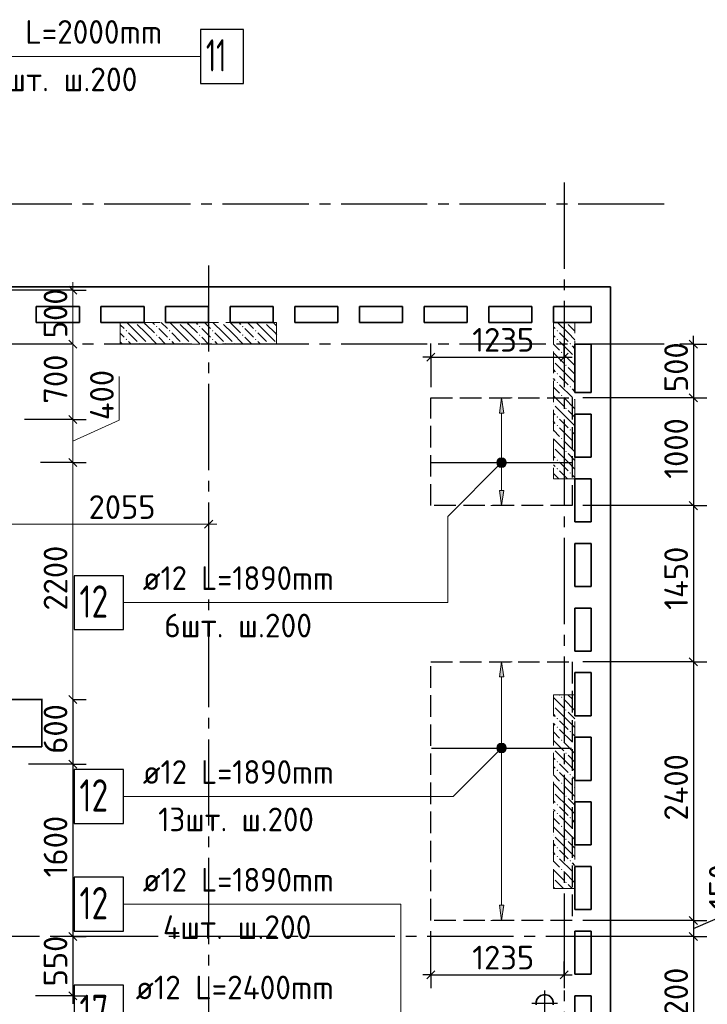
# Model space of a CAD drawing. Header units: millimetres. Extents: x 40580 to 1930067, y -240640 to 81020.
# Tile 99 of 256: x 437528 to 443911, y -211948 to -202808. Entities that reach past the tile are written whole.
import ezdxf

# ---------------------------------------------------------------- set-up
doc = ezdxf.new("R2010")
doc.units = ezdxf.units.MM
for name, pattern in [('______2', [270, 200, -70]), ('______5', [1100, 800, -100, 100, -100]), ('CENTER', [2, 1.25, -0.25, 0.25, -0.25])]:
    doc.linetypes.add(name, pattern=pattern)
for name, color, linetype, lineweight in [('Standard', 7, 'Continuous', 25), ('ДОП Верх по Х', 7, 'Continuous', 25), ('ЖБ Перекрытие верхний уровень', 7, 'Continuous', 35), ('ОСИ', 7, 'CENTER', 15), ('Позиционная метка номер позиции', 7, 'Continuous', 13), ('Примечания', 7, 'Continuous', 13)]:
    doc.layers.add(name, color=color, linetype=linetype, lineweight=lineweight)
doc.layers.add('ЖБ Пилон', color=7, linetype='______2', lineweight=13, true_color=0xa0a0a0)
doc.styles.add('ISOCPEUR', font='isocpeur.ttf')

msp = doc.modelspace()

# ---------------------------------------------------------------- hatches: boundary and pattern name
at = {"layer": 'ДОП Верх по Х', "linetype": 'Continuous', "lineweight": 13, "transparency": 33554687}
for points in [[(442020.9, -206459.4), (442000.9, -206319.4), (441980.9, -206459.4)], [(441963.4, -206919.4), (442038.4, -206919.4), (442033.2, -206900.7)], [(441963.4, -206919.4), (442033.2, -206900.7), (441968.7, -206900.7)], [(441968.7, -206938.2), (442038.4, -206919.4), (441963.4, -206919.4)], [(441968.7, -206900.7), (442033.2, -206900.7), (442019.7, -206887.2)], [(441968.7, -206900.7), (442019.7, -206887.2), (441982.2, -206887.2)], [(441968.7, -206938.2), (442033.2, -206938.2), (442038.4, -206919.4)], [(441982.2, -206887.2), (442019.7, -206887.2), (442000.9, -206881.9)], [(441982.2, -206951.7), (442033.2, -206938.2), (441968.7, -206938.2)], [(441982.2, -206951.7), (442019.7, -206951.7), (442033.2, -206938.2)], [(442019.7, -206951.7), (441982.2, -206951.7), (442000.9, -206956.9)], [(442020.9, -208909.4), (442000.9, -208769.4), (441980.9, -208909.4)], [(441963.4, -209569.4), (442038.4, -209569.4), (442033.2, -209550.7)], [(441963.4, -209569.4), (442033.2, -209550.7), (441968.7, -209550.7)], [(441968.7, -209588.2), (442038.4, -209569.4), (441963.4, -209569.4)], [(441968.7, -209550.7), (442033.2, -209550.7), (442019.7, -209537.2)], [(441968.7, -209550.7), (442019.7, -209537.2), (441982.2, -209537.2)], [(441968.7, -209588.2), (442033.2, -209588.2), (442038.4, -209569.4)], [(441982.2, -209537.2), (442019.7, -209537.2), (442000.9, -209531.9)], [(441982.2, -209601.7), (442033.2, -209588.2), (441968.7, -209588.2)], [(441982.2, -209601.7), (442019.7, -209601.7), (442033.2, -209588.2)], [(442019.7, -209601.7), (441982.2, -209601.7), (442000.9, -209606.9)]]:
    msp.add_hatch(color=7, dxfattribs=at).paths.add_polyline_path(points)
for points in [[(442020.9, -207179.4), (442000.9, -207319.4), (441980.9, -207179.4)], [(442020.9, -211029.4), (442000.9, -211169.4), (441980.9, -211029.4)]]:
    msp.add_hatch(color=7, dxfattribs=at).paths.add_polyline_path(points, flags=16)
at = {"layer": 'ЖБ Пилон', "linetype": 'Continuous', "lineweight": -3, "transparency": 33554687}
for points in [[(438602.2, -205619.4), (438598.9, -205622.8), (438595.5, -205619.4)], [(438792.4, -205656.3), (438798.9, -205649.8), (438805.4, -205656.3), (438798.9, -205662.8)], [(439002.2, -205619.4), (438998.9, -205622.8), (438995.5, -205619.4)], [(439192.4, -205656.3), (439198.9, -205649.8), (439205.4, -205656.3), (439198.9, -205662.8)], [(439402.2, -205619.4), (439398.9, -205622.8), (439395.5, -205619.4)], [(439592.4, -205656.3), (439598.9, -205649.8), (439605.4, -205656.3), (439598.9, -205662.8)], [(439802.2, -205619.4), (439798.9, -205622.8), (439795.5, -205619.4)], [(442602.2, -205619.4), (442598.9, -205622.8), (442595.5, -205619.4)], [(438512.4, -205696.3), (438518.9, -205689.8), (438525.4, -205696.3), (438518.9, -205702.8)], [(438792.4, -205736.3), (438798.9, -205729.8), (438805.4, -205736.3), (438798.9, -205742.8)], [(438912.4, -205696.3), (438918.9, -205689.8), (438925.4, -205696.3), (438918.9, -205702.8)], [(439192.4, -205736.3), (439198.9, -205729.8), (439205.4, -205736.3), (439198.9, -205742.8)], [(439312.4, -205696.3), (439318.9, -205689.8), (439325.4, -205696.3), (439318.9, -205702.8)], [(439592.4, -205736.3), (439598.9, -205729.8), (439605.4, -205736.3), (439598.9, -205742.8)], [(439712.4, -205696.3), (439718.9, -205689.8), (439725.4, -205696.3), (439718.9, -205702.8)], [(442512.4, -205696.3), (442518.9, -205689.8), (442525.4, -205696.3), (442518.9, -205702.8)], [(438512.4, -205776.3), (438518.9, -205769.8), (438525.4, -205776.3), (438518.9, -205782.8)], [(438632.4, -205816.3), (438638.9, -205809.8), (438645.4, -205816.3), (438642.3, -205819.4), (438635.5, -205819.4)], [(438712.4, -205816.3), (438718.9, -205809.8), (438725.4, -205816.3), (438722.2, -205819.4), (438715.5, -205819.4)], [(438912.4, -205776.3), (438918.9, -205769.8), (438925.4, -205776.3), (438918.9, -205782.8)], [(439032.4, -205816.3), (439038.9, -205809.8), (439045.4, -205816.3), (439042.3, -205819.4), (439035.5, -205819.4)], [(439112.4, -205816.3), (439118.9, -205809.8), (439125.4, -205816.3), (439122.2, -205819.4), (439115.5, -205819.4)], [(439312.4, -205776.3), (439318.9, -205769.8), (439325.4, -205776.3), (439318.9, -205782.8)], [(439432.4, -205816.3), (439438.9, -205809.8), (439445.4, -205816.3), (439442.3, -205819.4), (439435.5, -205819.4)], [(439512.4, -205816.3), (439518.9, -205809.8), (439525.4, -205816.3), (439522.2, -205819.4), (439515.5, -205819.4)], [(439712.4, -205776.3), (439718.9, -205769.8), (439725.4, -205776.3), (439718.9, -205782.8)], [(439832.4, -205816.3), (439838.9, -205809.8), (439845.4, -205816.3), (439842.3, -205819.4), (439835.5, -205819.4)], [(442512.4, -205776.3), (442518.9, -205769.8), (442525.4, -205776.3), (442518.9, -205782.8)], [(442632.4, -205816.3), (442638.9, -205809.8), (442645.4, -205816.3), (442638.9, -205822.8)], [(442552.4, -205896.3), (442558.9, -205889.8), (442565.4, -205896.3), (442558.9, -205902.8)], [(442481.9, -205972.9), (442485.4, -205976.3), (442481.9, -205979.7)], [(442592.4, -206016.3), (442598.9, -206009.8), (442605.4, -206016.3), (442598.9, -206022.8)], [(442672.4, -205936.3), (442678.9, -205929.8), (442681.9, -205932.9), (442681.9, -205939.7), (442678.9, -205942.8)], [(442512.4, -206096.3), (442518.9, -206089.8), (442525.4, -206096.3), (442518.9, -206102.8)], [(442512.4, -206176.3), (442518.9, -206169.8), (442525.4, -206176.3), (442518.9, -206182.8)], [(442552.4, -206296.3), (442558.9, -206289.8), (442565.4, -206296.3), (442558.9, -206302.8)], [(442632.4, -206216.3), (442638.9, -206209.8), (442645.4, -206216.3), (442638.9, -206222.8)], [(442481.9, -206372.9), (442485.4, -206376.3), (442481.9, -206379.7)], [(442672.4, -206336.3), (442678.9, -206329.8), (442681.9, -206332.9), (442681.9, -206339.7), (442678.9, -206342.8)], [(442592.4, -206416.3), (442598.9, -206409.8), (442605.4, -206416.3), (442598.9, -206422.8)], [(442512.4, -206496.3), (442518.9, -206489.8), (442525.4, -206496.3), (442518.9, -206502.8)], [(442512.4, -206576.3), (442518.9, -206569.8), (442525.4, -206576.3), (442518.9, -206582.8)], [(442632.4, -206616.3), (442638.9, -206609.8), (442645.4, -206616.3), (442638.9, -206622.8)], [(442552.4, -206696.3), (442558.9, -206689.8), (442565.4, -206696.3), (442558.9, -206702.8)], [(442672.4, -206736.3), (442678.9, -206729.8), (442681.9, -206732.9), (442681.9, -206739.7), (442678.9, -206742.8)], [(442481.9, -206772.9), (442485.4, -206776.3), (442481.9, -206779.7)], [(442592.4, -206816.3), (442598.9, -206809.8), (442605.4, -206816.3), (442598.9, -206822.8)], [(442512.4, -206896.3), (442518.9, -206889.8), (442525.4, -206896.3), (442518.9, -206902.8)], [(442512.4, -206976.3), (442518.9, -206969.8), (442525.4, -206976.3), (442518.9, -206982.8)], [(442632.4, -207016.3), (442638.9, -207009.8), (442645.4, -207016.3), (442638.9, -207022.8)], [(442552.4, -209096.3), (442558.9, -209089.8), (442565.4, -209096.3), (442558.9, -209102.8)], [(442481.9, -209172.9), (442485.4, -209176.3), (442481.9, -209179.7)], [(442592.4, -209216.3), (442598.9, -209209.8), (442605.4, -209216.3), (442598.9, -209222.8)], [(442672.4, -209136.3), (442678.9, -209129.8), (442681.9, -209132.9), (442681.9, -209139.7), (442678.9, -209142.8)], [(442512.4, -209296.3), (442518.9, -209289.8), (442525.4, -209296.3), (442518.9, -209302.8)], [(442512.4, -209376.3), (442518.9, -209369.8), (442525.4, -209376.3), (442518.9, -209382.8)], [(442632.4, -209416.3), (442638.9, -209409.8), (442645.4, -209416.3), (442638.9, -209422.8)], [(442481.9, -209572.9), (442485.4, -209576.3), (442481.9, -209579.7)], [(442552.4, -209496.3), (442558.9, -209489.8), (442565.4, -209496.3), (442558.9, -209502.8)], [(442672.4, -209536.3), (442678.9, -209529.8), (442681.9, -209532.9), (442681.9, -209539.7), (442678.9, -209542.8)], [(442592.4, -209616.3), (442598.9, -209609.8), (442605.4, -209616.3), (442598.9, -209622.8)], [(442512.4, -209696.3), (442518.9, -209689.8), (442525.4, -209696.3), (442518.9, -209702.8)], [(442512.4, -209776.3), (442518.9, -209769.8), (442525.4, -209776.3), (442518.9, -209782.8)], [(442632.4, -209816.3), (442638.9, -209809.8), (442645.4, -209816.3), (442638.9, -209822.8)], [(442552.4, -209896.3), (442558.9, -209889.8), (442565.4, -209896.3), (442558.9, -209902.8)], [(442672.4, -209936.3), (442678.9, -209929.8), (442681.9, -209932.9), (442681.9, -209939.7), (442678.9, -209942.8)], [(442481.9, -209972.9), (442485.4, -209976.3), (442481.9, -209979.7)], [(442592.4, -210016.3), (442598.9, -210009.8), (442605.4, -210016.3), (442598.9, -210022.8)], [(442512.4, -210096.3), (442518.9, -210089.8), (442525.4, -210096.3), (442518.9, -210102.8)], [(442512.4, -210176.3), (442518.9, -210169.8), (442525.4, -210176.3), (442518.9, -210182.8)], [(442632.4, -210216.3), (442638.9, -210209.8), (442645.4, -210216.3), (442638.9, -210222.8)], [(442552.4, -210296.3), (442558.9, -210289.8), (442565.4, -210296.3), (442558.9, -210302.8)], [(442481.9, -210372.9), (442485.4, -210376.3), (442481.9, -210379.7)], [(442672.4, -210336.3), (442678.9, -210329.8), (442681.9, -210332.9), (442681.9, -210339.7), (442678.9, -210342.8)], [(442512.4, -210496.3), (442518.9, -210489.8), (442525.4, -210496.3), (442518.9, -210502.8)], [(442592.4, -210416.3), (442598.9, -210409.8), (442605.4, -210416.3), (442598.9, -210422.8)], [(442512.4, -210576.3), (442518.9, -210569.8), (442525.4, -210576.3), (442518.9, -210582.8)], [(442632.4, -210616.3), (442638.9, -210609.8), (442645.4, -210616.3), (442638.9, -210622.8)], [(442552.4, -210696.3), (442558.9, -210689.8), (442565.4, -210696.3), (442558.9, -210702.8)], [(442672.4, -210736.3), (442678.9, -210729.8), (442681.9, -210732.9), (442681.9, -210739.7), (442678.9, -210742.8)], [(442481.9, -210772.9), (442485.4, -210776.3), (442481.9, -210779.7)], [(442592.4, -210816.3), (442598.9, -210809.8), (442605.4, -210816.3), (442598.9, -210822.8)]]:
    msp.add_hatch(color=7, dxfattribs=at).paths.add_polyline_path(points, flags=16)
at = {"layer": 'Позиционная метка номер позиции', "linetype": 'Continuous', "lineweight": 13, "transparency": 33554687}
for points in [[(442032.8, -206951.3), (441969.1, -206887.6), (441957.7, -206908)], [(442032.8, -206951.3), (441957.7, -206908), (442012.4, -206962.7)], [(442012.4, -206962.7), (441957.7, -206908), (441957.7, -206930.9)], [(442044.2, -206930.9), (441989.5, -206876.2), (441969.1, -206887.6)], [(442044.2, -206930.9), (441969.1, -206887.6), (442032.8, -206951.3)], [(442044.2, -206908), (442012.4, -206876.2), (441989.5, -206876.2)], [(442044.2, -206908), (441989.5, -206876.2), (442044.2, -206930.9)], [(442012.4, -206876.2), (442044.2, -206908), (442032.8, -206887.6)], [(442012.4, -206962.7), (441957.7, -206930.9), (441989.5, -206962.7)], [(441989.5, -206962.7), (441957.7, -206930.9), (441969.1, -206951.3)], [(442032.8, -209601.3), (441969.1, -209537.6), (441957.7, -209558)], [(442032.8, -209601.3), (441957.7, -209558), (442012.4, -209612.7)], [(442012.4, -209612.7), (441957.7, -209558), (441957.7, -209580.9)], [(442012.4, -209612.7), (441957.7, -209580.9), (441989.5, -209612.7)], [(441989.5, -209612.7), (441957.7, -209580.9), (441969.1, -209601.3)], [(442044.2, -209580.9), (441989.5, -209526.2), (441969.1, -209537.6)], [(442044.2, -209580.9), (441969.1, -209537.6), (442032.8, -209601.3)], [(442044.2, -209558), (442012.4, -209526.2), (441989.5, -209526.2)], [(442044.2, -209558), (441989.5, -209526.2), (442044.2, -209580.9)], [(442012.4, -209526.2), (442044.2, -209558), (442032.8, -209537.6)]]:
    msp.add_hatch(color=7, dxfattribs=at).paths.add_polyline_path(points)

# ---------------------------------------------------------------- linework, layer by layer
at = {"layer": 'Standard', "color": 7, "linetype": 'Continuous', "lineweight": 25, "transparency": 33554687}
for p, q in [((437982.8, -205281.9), (438057.8, -205356.9)), ((437982.8, -205781.9), (438057.8, -205856.9)), ((443744.4, -205781.9), (443819.4, -205856.9)), ((441307.4, -205977.6), (441382.4, -205902.6)), ((442544.4, -205977.6), (442619.4, -205902.6)), ((443744.4, -206281.9), (443819.4, -206356.9)), ((437982.8, -206481.9), (438057.8, -206556.9)), ((437982.8, -206881.9), (438057.8, -206956.9)), ((443744.4, -207281.9), (443819.4, -207356.9)), ((439244.4, -207529.6), (439319.4, -207454.6)), ((443744.4, -208731.9), (443819.4, -208806.9)), ((437982.8, -209081.9), (438057.8, -209156.9)), ((437982.8, -209681.9), (438057.8, -209756.9)), ((443744.4, -211131.9), (443819.4, -211206.9)), ((437982.8, -211281.9), (438057.8, -211356.9)), ((443744.4, -211281.9), (443819.4, -211356.9)), ((441307.4, -211712.4), (441382.4, -211637.4)), ((442544.4, -211712.4), (442619.4, -211637.4)), ((437982.8, -211831.9), (438057.8, -211906.9))]:
    msp.add_line(p, q, dxfattribs=at)
at = {"layer": 'Standard', "color": 7, "linetype": 'Continuous', "lineweight": 13, "transparency": 33554687}
for p, q in [((438020.3, -205319.4), (438020.3, -205244.4)), ((438020.3, -205319.4), (438020.3, -205819.4)), ((438450.8, -206526.1), (438450.8, -206119.5)), ((438020.3, -206519.4), (438020.3, -206919.4)), ((438020.3, -206719.4), (438450.8, -206526.1)), ((438020.3, -206919.4), (438020.3, -209119.4)), ((437228.9, -207492.1), (439281.9, -207492.1)), ((439356.9, -207492.1), (439281.9, -207492.1))]:
    msp.add_line(p, q, dxfattribs=at)
at = {"layer": 'Standard', "color": 251, "linetype": 'Continuous', "lineweight": -3, "true_color": 0x656565, "transparency": 33554687}
for p, q in [((438020.3, -205319.4), (436868.3, -205319.4)), ((438020.3, -205319.4), (437895.3, -205319.4)), ((438020.3, -205319.4), (438145.3, -205319.4)), ((441344.9, -205940.1), (441344.9, -205815.1)), ((442581.9, -205940.1), (442581.9, -205815.1)), ((443781.9, -205819.4), (443656.9, -205819.4)), ((443781.9, -205819.4), (443906.9, -205819.4)), ((443781.9, -205819.4), (443781.9, -205819.4)), ((441344.9, -205940.1), (441344.9, -206065.1)), ((441344.9, -205940.1), (441344.9, -206219.4)), ((442581.9, -205940.1), (442581.9, -206065.1)), ((442581.9, -205940.1), (442581.9, -205940.1)), ((443781.9, -206319.4), (443656.9, -206319.4)), ((443781.9, -206319.4), (443906.9, -206319.4)), ((438020.3, -206519.4), (437895.3, -206519.4)), ((438020.3, -206519.4), (438145.3, -206519.4)), ((438020.3, -206919.4), (437895.3, -206919.4)), ((438020.3, -206919.4), (438145.3, -206919.4)), ((443781.9, -207319.4), (443656.9, -207319.4)), ((443781.9, -207319.4), (443906.9, -207319.4)), ((443781.9, -208769.4), (443656.9, -208769.4)), ((443781.9, -208769.4), (443906.9, -208769.4)), ((437738.8, -209119.4), (437613.8, -209119.4)), ((438020.3, -209119.4), (438145.3, -209119.4)), ((438020.3, -209719.4), (437895.3, -209719.4)), ((438020.3, -209719.4), (438145.3, -209719.4)), ((443781.9, -211169.4), (443656.9, -211169.4)), ((443781.9, -211169.4), (443906.9, -211169.4)), ((441344.9, -211674.9), (441344.9, -211269.4)), ((438020.3, -211319.4), (437895.3, -211319.4)), ((438020.3, -211319.4), (438145.3, -211319.4)), ((443781.9, -211319.4), (443656.9, -211319.4)), ((443781.9, -211319.4), (443906.9, -211319.4)), ((441344.9, -211674.9), (441344.9, -211549.9)), ((442581.9, -211674.9), (442581.9, -211549.9)), ((441344.9, -211674.9), (441344.9, -211799.9)), ((442581.9, -211674.9), (442581.9, -211799.9)), ((442581.9, -211674.9), (442581.9, -211674.9)), ((438020.3, -211869.4), (437673.5, -211869.4)), ((438020.3, -211869.4), (437895.3, -211869.4)), ((438020.3, -211869.4), (438145.3, -211869.4))]:
    msp.add_line(p, q, dxfattribs=at)
at = {"layer": 'Standard', "color": 7, "linetype": 'Continuous', "lineweight": -3, "transparency": 33554687}
for p, q in [((443781.9, -205819.4), (443781.9, -205744.4)), ((443781.9, -205819.4), (443781.9, -206319.4)), ((441344.9, -205940.1), (441269.9, -205940.1)), ((441344.9, -205940.1), (442581.9, -205940.1)), ((442581.9, -205940.1), (442656.9, -205940.1)), ((443781.9, -208769.4), (443781.9, -211169.4)), ((438020.3, -209119.4), (438020.3, -209719.4)), ((438020.3, -209719.4), (438020.3, -211319.4)), ((443781.9, -211244.4), (444197.1, -211063.9)), ((443781.9, -211169.4), (443781.9, -211319.4)), ((438020.3, -211319.4), (438020.3, -211869.4)), ((443781.9, -211319.4), (443781.9, -212519.4)), ((441344.9, -211674.9), (441269.9, -211674.9)), ((441344.9, -211674.9), (442581.9, -211674.9)), ((442581.9, -211674.9), (442656.9, -211674.9)), ((438020.3, -211869.4), (438020.3, -211944.4))]:
    msp.add_line(p, q, dxfattribs=at)
at = {"layer": 'Standard', "color": 8, "linetype": '______5', "lineweight": -3, "transparency": 33554687}
for p, q in [((442401.9, -212058.9), (442401.9, -211819.9)), ((442521.4, -211939.4), (442282.4, -211939.4))]:
    msp.add_line(p, q, dxfattribs=at)
at = {"layer": 'Standard', "color": 7, "linetype": 'Continuous', "lineweight": 13, "transparency": 33554687}
msp.add_lwpolyline([(438020.3, -205819.4), (438020.3, -205866.6), (438020.3, -205866.6), (438020.3, -205943.9), (438020.3, -205943.9), (438020.3, -206519.4)], dxfattribs=at)
at = {"layer": 'Standard', "color": 251, "linetype": 'Continuous', "lineweight": -3, "true_color": 0x656565, "transparency": 33554687}
for points in [[(443781.9, -206319.4), (443766.8, -206319.4), (443766.8, -206319.4), (443766.5, -206319.4), (443766.5, -206319.4), (443765.7, -206319.4), (443765.7, -206319.4), (443764.9, -206319.4), (443764.9, -206319.4), (443764.9, -206319.4), (443764.9, -206319.4), (443764.9, -206319.4), (443764.9, -206319.4), (443764.9, -206319.4), (443764.9, -206319.4), (443764.9, -206319.4), (443764.9, -206319.4), (443764.9, -206319.4), (443764.9, -206319.4), (443764.9, -206319.4), (443764.9, -206319.4), (443764.9, -206319.4), (443764.9, -206319.4), (443764.9, -206319.4), (443764.9, -206319.4), (442756.9, -206319.4)], [(438020.3, -206519.4), (438003.3, -206519.4), (438003.3, -206519.4), (438003.3, -206519.4), (438003.3, -206519.4), (438003.3, -206519.4), (438003.3, -206519.4), (437573.3, -206519.4)], [(438020.3, -206919.4), (438003.3, -206919.4), (438003.3, -206919.4), (438003.3, -206919.4), (438003.3, -206919.4), (438003.3, -206919.4), (438003.3, -206919.4), (437720.3, -206919.4)], [(443781.9, -207319.4), (443764.9, -207319.4), (443764.9, -207319.4), (443764.9, -207319.4), (443764.9, -207319.4), (443764.9, -207319.4), (443764.9, -207319.4), (443764.9, -207319.4), (443764.9, -207319.4), (443764.9, -207319.4), (443764.9, -207319.4), (443764.9, -207319.4), (443764.9, -207319.4), (443764.9, -207319.4), (443764.9, -207319.4), (443764.9, -207319.4), (443764.9, -207319.4), (442756.9, -207319.4)], [(443781.9, -208769.4), (443764.9, -208769.4), (443764.9, -208769.4), (443764.9, -208769.4), (443764.9, -208769.4), (443764.9, -208769.4), (443764.9, -208769.4), (443764.9, -208769.4), (443764.9, -208769.4), (443764.9, -208769.4), (443764.9, -208769.4), (443764.9, -208769.4), (443764.9, -208769.4), (443764.9, -208769.4), (443764.9, -208769.4), (442756.9, -208769.4)], [(437738.8, -209119.4), (437721.8, -209119.4), (437721.8, -209119.4), (437721.8, -209119.4), (437721.8, -209119.4), (437721.8, -209119.4), (437721.8, -209119.4), (437328.9, -209119.4)], [(438020.3, -209719.4), (438003.3, -209719.4), (438003.3, -209719.4), (438003.3, -209719.4), (438003.3, -209719.4), (437610.5, -209719.4)], [(443781.9, -211169.4), (443764.9, -211169.4), (443764.9, -211169.4), (443764.9, -211169.4), (443764.9, -211169.4), (443764.9, -211169.4), (443764.9, -211169.4), (443764.9, -211169.4), (443764.9, -211169.4), (443764.9, -211169.4), (443764.9, -211169.4), (443764.9, -211169.4), (443764.9, -211169.4), (442756.9, -211169.4)], [(438020.3, -211319.4), (438003.3, -211319.4), (438003.3, -211319.4), (437972.2, -211319.4)], [(443781.9, -211319.4), (443764.9, -211319.4), (443764.9, -211319.4), (443764.9, -211319.4), (443764.9, -211319.4), (443764.9, -211319.4), (443764.9, -211319.4), (443764.9, -211319.4), (443764.9, -211319.4), (443764.9, -211319.4), (443764.9, -211319.4), (443764.9, -211319.4), (443764.9, -211319.4), (442756.9, -211319.4)]]:
    msp.add_lwpolyline(points, dxfattribs=at)
at = {"layer": 'Standard', "color": 7, "linetype": 'Continuous', "lineweight": -3, "transparency": 33554687}
for points in [[(443781.9, -206319.4), (443781.9, -206339), (443781.9, -206339), (443781.9, -206825.7), (443781.9, -206825.7), (443781.9, -206917.2), (443781.9, -206917.2), (443781.9, -207319.4)], [(443781.9, -207319.4), (443781.9, -207468.3), (443781.9, -207468.3), (443781.9, -208769.4)]]:
    msp.add_lwpolyline(points, dxfattribs=at)
at = {"layer": 'ДОП Верх по Х', "color": 7, "linetype": 'Continuous', "lineweight": 13, "transparency": 33554687}
for p, q in [((437006.9, -203149.4), (439092.9, -203149.4)), ((438650.4, -208219.4), (440692.4, -208219.4)), ((438650.4, -210019.4), (440692.4, -210019.4)), ((438650.4, -211019.4), (440692.4, -211019.4))]:
    msp.add_line(p, q, dxfattribs=at)
at = {"layer": 'ДОП Верх по Х', "color": 251, "linetype": 'Continuous', "lineweight": 13, "true_color": 0x494949, "transparency": 33554687}
for p, q in [((442000.9, -206319.4), (441900.9, -206319.4)), ((442000.9, -206319.4), (441980.9, -206459.4)), ((442020.9, -206459.4), (442000.9, -206319.4)), ((442000.9, -206319.4), (442100.9, -206319.4)), ((442000.9, -206319.4), (442000.9, -206319.4)), ((441980.9, -206459.4), (442020.9, -206459.4)), ((442000.9, -206889.4), (442000.9, -206459.4)), ((441963.4, -206919.4), (441963.4, -206919.4)), ((442038.4, -206919.4), (442038.4, -206919.4)), ((442000.9, -207179.4), (442000.9, -206949.4)), ((442000.9, -207319.4), (441980.9, -207179.4)), ((441980.9, -207179.4), (442020.9, -207179.4)), ((442020.9, -207179.4), (442000.9, -207319.4)), ((442000.9, -207319.4), (441900.9, -207319.4)), ((442000.9, -207319.4), (442100.9, -207319.4)), ((442000.9, -207319.4), (442000.9, -207319.4)), ((442000.9, -208769.4), (441900.9, -208769.4)), ((442000.9, -208769.4), (441980.9, -208909.4)), ((442020.9, -208909.4), (442000.9, -208769.4)), ((442000.9, -208769.4), (442100.9, -208769.4)), ((442000.9, -208769.4), (442000.9, -208769.4)), ((441980.9, -208909.4), (442020.9, -208909.4)), ((442000.9, -209539.4), (442000.9, -208909.4)), ((441963.4, -209569.4), (441963.4, -209569.4)), ((442038.4, -209569.4), (442038.4, -209569.4)), ((442000.9, -211029.4), (442000.9, -209599.4)), ((442000.9, -211169.4), (441980.9, -211029.4)), ((441980.9, -211029.4), (442020.9, -211029.4)), ((442020.9, -211029.4), (442000.9, -211169.4)), ((442000.9, -211169.4), (441900.9, -211169.4)), ((442000.9, -211169.4), (442100.9, -211169.4)), ((442000.9, -211169.4), (442000.9, -211169.4))]:
    msp.add_line(p, q, dxfattribs=at)
at = {"layer": 'ДОП Верх по Х', "color": 7, "linetype": 'Continuous', "lineweight": -3, "transparency": 33554687}
for p, q in [((441350.9, -206919.4), (442650.9, -206919.4)), ((441350.9, -209569.4), (442650.9, -209569.4))]:
    msp.add_line(p, q, dxfattribs=at)
at = {"layer": 'ДОП Верх по Х', "color": 7, "linetype": 'Continuous', "lineweight": 25, "transparency": 33554687}
for points in [[(439206.9, -203399.4), (439606.9, -203399.4), (439606.9, -202899.4), (439206.9, -202899.4), (439206.9, -203399.4)], [(438032.4, -208469.4), (438492.4, -208469.4), (438492.4, -207969.4), (438032.4, -207969.4), (438032.4, -208469.4)], [(438032.4, -210269.4), (438492.4, -210269.4), (438492.4, -209769.4), (438032.4, -209769.4), (438032.4, -210269.4)], [(438032.4, -211269.4), (438492.4, -211269.4), (438492.4, -210769.4), (438032.4, -210769.4), (438032.4, -211269.4)], [(438032.4, -212269.4), (438492.4, -212269.4), (438492.4, -211769.4), (438032.4, -211769.4), (438032.4, -212269.4)]]:
    msp.add_lwpolyline(points, dxfattribs=at)
at = {"layer": 'ДОП Верх по Х', "color": 251, "linetype": 'Continuous', "lineweight": 13, "true_color": 0x494949, "transparency": 33554687}
for centre in [(442000.9, -206919.4), (442000.9, -209569.4)]:
    msp.add_circle(centre, 37.5, dxfattribs=at)
at = {"layer": 'ЖБ Перекрытие верхний уровень', "transparency": 33554687}
for p, q in [((443011.9, -205289.4), (436401.9, -205289.4)), ((443011.9, -220249.4), (443011.9, -205289.4)), ((437681.9, -205619.4), (437681.9, -205469.4)), ((437681.9, -205469.4), (438081.9, -205469.4)), ((438081.9, -205469.4), (438081.9, -205619.4)), ((438281.9, -205619.4), (438281.9, -205469.4)), ((438281.9, -205469.4), (438681.9, -205469.4)), ((438681.9, -205469.4), (438681.9, -205619.4)), ((438881.9, -205619.4), (438881.9, -205469.4)), ((438881.9, -205469.4), (439281.9, -205469.4)), ((439281.9, -205469.4), (439281.9, -205619.4)), ((439481.9, -205619.4), (439481.9, -205469.4)), ((439481.9, -205469.4), (439881.9, -205469.4)), ((439881.9, -205469.4), (439881.9, -205619.4)), ((440081.9, -205619.4), (440081.9, -205469.4)), ((440081.9, -205469.4), (440481.9, -205469.4)), ((440481.9, -205469.4), (440481.9, -205619.4)), ((440681.9, -205619.4), (440681.9, -205469.4)), ((440681.9, -205469.4), (441081.9, -205469.4)), ((441081.9, -205469.4), (441081.9, -205619.4)), ((441281.9, -205619.4), (441281.9, -205469.4)), ((441281.9, -205469.4), (441681.9, -205469.4)), ((441681.9, -205469.4), (441681.9, -205619.4)), ((441881.9, -205619.4), (441881.9, -205469.4)), ((441881.9, -205469.4), (442281.9, -205469.4)), ((442281.9, -205469.4), (442281.9, -205619.4)), ((442481.9, -205619.4), (442481.9, -205469.4)), ((442481.9, -205469.4), (442831.9, -205469.4)), ((442831.9, -205469.4), (442831.9, -205619.4)), ((438081.9, -205619.4), (437681.9, -205619.4)), ((438681.9, -205619.4), (438281.9, -205619.4)), ((439281.9, -205619.4), (438881.9, -205619.4)), ((439881.9, -205619.4), (439481.9, -205619.4)), ((440481.9, -205619.4), (440081.9, -205619.4)), ((441081.9, -205619.4), (440681.9, -205619.4)), ((441681.9, -205619.4), (441281.9, -205619.4)), ((442281.9, -205619.4), (441881.9, -205619.4)), ((442831.9, -205619.4), (442481.9, -205619.4)), ((442681.9, -206269.4), (442681.9, -205819.4)), ((442681.9, -205819.4), (442831.9, -205819.4)), ((442831.9, -205819.4), (442831.9, -206269.4)), ((442831.9, -206269.4), (442681.9, -206269.4)), ((442681.9, -206869.4), (442681.9, -206469.4)), ((442681.9, -206469.4), (442831.9, -206469.4)), ((442831.9, -206469.4), (442831.9, -206869.4)), ((442831.9, -206869.4), (442681.9, -206869.4)), ((442681.9, -207469.4), (442681.9, -207069.4)), ((442681.9, -207069.4), (442831.9, -207069.4)), ((442831.9, -207069.4), (442831.9, -207469.4)), ((442831.9, -207469.4), (442681.9, -207469.4)), ((442681.9, -208069.4), (442681.9, -207669.4)), ((442681.9, -207669.4), (442831.9, -207669.4)), ((442831.9, -207669.4), (442831.9, -208069.4)), ((442831.9, -208069.4), (442681.9, -208069.4)), ((442681.9, -208669.4), (442681.9, -208269.4)), ((442681.9, -208269.4), (442831.9, -208269.4)), ((442831.9, -208269.4), (442831.9, -208669.4)), ((442831.9, -208669.4), (442681.9, -208669.4)), ((442681.9, -209269.4), (442681.9, -208869.4)), ((442681.9, -208869.4), (442831.9, -208869.4)), ((442831.9, -208869.4), (442831.9, -209269.4)), ((437731.9, -209119.4), (436471.9, -209119.4)), ((437731.9, -209559.4), (437731.9, -209119.4)), ((442831.9, -209269.4), (442681.9, -209269.4)), ((442681.9, -209869.4), (442681.9, -209469.4)), ((442681.9, -209469.4), (442831.9, -209469.4)), ((442831.9, -209469.4), (442831.9, -209869.4)), ((436471.9, -209559.4), (437731.9, -209559.4)), ((442831.9, -209869.4), (442681.9, -209869.4)), ((442681.9, -210469.4), (442681.9, -210069.4)), ((442681.9, -210069.4), (442831.9, -210069.4)), ((442831.9, -210069.4), (442831.9, -210469.4)), ((442831.9, -210469.4), (442681.9, -210469.4)), ((442681.9, -211069.4), (442681.9, -210669.4)), ((442681.9, -210669.4), (442831.9, -210669.4)), ((442831.9, -210669.4), (442831.9, -211069.4)), ((442831.9, -211069.4), (442681.9, -211069.4)), ((442681.9, -211669.4), (442681.9, -211269.4)), ((442681.9, -211269.4), (442831.9, -211269.4)), ((442831.9, -211269.4), (442831.9, -211669.4)), ((442831.9, -211669.4), (442681.9, -211669.4)), ((442389.3, -211859.8), (442365.3, -211867.6)), ((442414.6, -211859.8), (442389.3, -211859.8)), ((442438.6, -211867.6), (442414.6, -211859.8)), ((442330.1, -211902.8), (442322.3, -211926.8)), ((442322.3, -211926.8), (442322.3, -211952.1)), ((442344.9, -211882.4), (442330.1, -211902.8)), ((442365.3, -211867.6), (442344.9, -211882.4)), ((442459, -211882.4), (442438.6, -211867.6)), ((442473.8, -211902.8), (442459, -211882.4)), ((442481.6, -211926.8), (442473.8, -211902.8)), ((442481.6, -211952.1), (442481.6, -211926.8)), ((442681.9, -212269.4), (442681.9, -211869.4)), ((442681.9, -211869.4), (442831.9, -211869.4)), ((442831.9, -211869.4), (442831.9, -212269.4))]:
    msp.add_line(p, q, dxfattribs=at)
at = {"layer": 'ЖБ Пилон', "color": 253, "linetype": '______2', "lineweight": 13, "true_color": 0xa0a0a0, "transparency": 33554687}
for p, q in [((439911.9, -205619.4), (438461.9, -205619.4)), ((438461.9, -205619.4), (438461.9, -205819.4)), ((439911.9, -205819.4), (439911.9, -205619.4)), ((442681.9, -205619.4), (442481.9, -205619.4)), ((442481.9, -205619.4), (442481.9, -207069.4)), ((442681.9, -207069.4), (442681.9, -205619.4)), ((438461.9, -205819.4), (439911.9, -205819.4)), ((442481.9, -207069.4), (442681.9, -207069.4)), ((442481.9, -209074.4), (442481.9, -210874.4)), ((442681.9, -209074.4), (442481.9, -209074.4)), ((442681.9, -210874.4), (442681.9, -209074.4)), ((442481.9, -210874.4), (442681.9, -210874.4))]:
    msp.add_line(p, q, dxfattribs=at)
at = {"layer": 'ЖБ Пилон', "color": 9, "linetype": 'Continuous', "lineweight": -3, "true_color": 0xc7c7c7, "transparency": 33554687}
for p, q in [((438461.9, -205639.4), (438498.9, -205676.3)), ((438618.9, -205716.3), (438522, -205619.4)), ((438618.9, -205636.3), (438698.9, -205716.3)), ((438698.9, -205636.3), (438682, -205619.4)), ((438698.9, -205636.3), (438778.9, -205716.3)), ((438762, -205619.4), (438778.9, -205636.3)), ((438842, -205619.4), (438898.9, -205676.3)), ((439018.9, -205716.3), (438922, -205619.4)), ((439018.9, -205636.3), (439098.9, -205716.3)), ((439098.9, -205636.3), (439082, -205619.4)), ((439098.9, -205636.3), (439178.9, -205716.3)), ((439162, -205619.4), (439178.9, -205636.3)), ((439242, -205619.4), (439298.9, -205676.3)), ((439418.9, -205716.3), (439322, -205619.4)), ((439418.9, -205636.3), (439498.9, -205716.3)), ((439498.9, -205636.3), (439482, -205619.4)), ((439498.9, -205636.3), (439578.9, -205716.3)), ((439562, -205619.4), (439578.9, -205636.3)), ((439642, -205619.4), (439698.9, -205676.3)), ((439818.9, -205716.3), (439722, -205619.4)), ((439818.9, -205636.3), (439898.9, -205716.3)), ((439898.9, -205636.3), (439882, -205619.4)), ((439898.9, -205636.3), (439911.9, -205649.3)), ((442618.9, -205716.3), (442522, -205619.4)), ((442618.9, -205636.3), (442681.9, -205699.4)), ((438498.9, -205756.3), (438461.9, -205719.3)), ((438538.9, -205716.3), (438618.9, -205796.3)), ((438618.9, -205716.3), (438698.9, -205796.3)), ((438698.9, -205716.3), (438802, -205819.4)), ((438858.9, -205716.3), (438818.9, -205676.3)), ((438898.9, -205756.3), (438858.9, -205716.3)), ((438938.9, -205716.3), (439018.9, -205796.3)), ((439018.9, -205716.3), (439098.9, -205796.3)), ((439098.9, -205716.3), (439202, -205819.4)), ((439258.9, -205716.3), (439218.9, -205676.3)), ((439298.9, -205756.3), (439258.9, -205716.3)), ((439338.9, -205716.3), (439418.9, -205796.3)), ((439418.9, -205716.3), (439498.9, -205796.3)), ((439498.9, -205716.3), (439602, -205819.4)), ((439658.9, -205716.3), (439618.9, -205676.3)), ((439698.9, -205756.3), (439658.9, -205716.3)), ((439738.9, -205716.3), (439818.9, -205796.3)), ((439818.9, -205716.3), (439898.9, -205796.3)), ((439898.9, -205716.3), (439911.9, -205729.3)), ((442481.9, -205659.4), (442498.9, -205676.3)), ((442498.9, -205756.3), (442481.9, -205739.4)), ((442538.9, -205716.3), (442618.9, -205796.3)), ((442618.9, -205716.3), (442681.9, -205779.4)), ((438461.9, -205799.4), (438482, -205819.4)), ((438538.9, -205796.3), (438562, -205819.4)), ((438818.9, -205756.3), (438882, -205819.4)), ((438938.9, -205796.3), (438962, -205819.4)), ((439218.9, -205756.3), (439282, -205819.4)), ((439338.9, -205796.3), (439362, -205819.4)), ((439618.9, -205756.3), (439682, -205819.4)), ((439738.9, -205796.3), (439762, -205819.4)), ((442481.9, -205819.4), (442538.9, -205876.3)), ((442538.9, -205796.3), (442658.9, -205916.3)), ((442481.9, -205899.4), (442578.9, -205996.3)), ((442681.9, -206019.4), (442578.9, -205916.3)), ((442681.9, -205859.4), (442658.9, -205836.3)), ((442618.9, -206116.3), (442498.9, -205996.3)), ((442481.9, -206059.4), (442498.9, -206076.3)), ((442618.9, -206036.3), (442681.9, -206099.4)), ((442498.9, -206156.3), (442481.9, -206139.4)), ((442538.9, -206116.3), (442618.9, -206196.3)), ((442538.9, -206196.3), (442658.9, -206316.3)), ((442618.9, -206116.3), (442681.9, -206179.4)), ((442481.9, -206219.4), (442538.9, -206276.3)), ((442681.9, -206259.4), (442658.9, -206236.3)), ((442481.9, -206299.4), (442578.9, -206396.3)), ((442681.9, -206419.4), (442578.9, -206316.3)), ((442481.9, -206459.4), (442498.9, -206476.3)), ((442618.9, -206516.3), (442498.9, -206396.3)), ((442618.9, -206436.3), (442681.9, -206499.4)), ((442498.9, -206556.3), (442481.9, -206539.4)), ((442538.9, -206516.3), (442618.9, -206596.3)), ((442618.9, -206516.3), (442681.9, -206579.4)), ((442481.9, -206619.4), (442538.9, -206676.3)), ((442538.9, -206596.3), (442658.9, -206716.3)), ((442681.9, -206659.4), (442658.9, -206636.3)), ((442481.9, -206699.4), (442578.9, -206796.3)), ((442681.9, -206819.4), (442578.9, -206716.3)), ((442618.9, -206916.3), (442498.9, -206796.3)), ((442618.9, -206836.3), (442681.9, -206899.4)), ((442481.9, -206859.4), (442498.9, -206876.3)), ((442538.9, -206916.3), (442618.9, -206996.3)), ((442618.9, -206916.3), (442681.9, -206979.4)), ((442498.9, -206956.3), (442481.9, -206939.4)), ((442481.9, -207019.4), (442532, -207069.4)), ((442538.9, -206996.3), (442612, -207069.4)), ((442681.9, -207059.4), (442658.9, -207036.3)), ((442481.9, -209099.4), (442578.9, -209196.3)), ((442537, -209074.4), (442538.9, -209076.3)), ((442681.9, -209219.4), (442578.9, -209116.3)), ((442617, -209074.4), (442658.9, -209116.3)), ((442618.9, -209316.3), (442498.9, -209196.3)), ((442481.9, -209259.4), (442498.9, -209276.3)), ((442618.9, -209236.3), (442681.9, -209299.4)), ((442498.9, -209356.3), (442481.9, -209339.4)), ((442538.9, -209316.3), (442618.9, -209396.3)), ((442538.9, -209396.3), (442658.9, -209516.3)), ((442618.9, -209316.3), (442681.9, -209379.4)), ((442481.9, -209419.4), (442538.9, -209476.3)), ((442681.9, -209459.4), (442658.9, -209436.3)), ((442481.9, -209499.4), (442578.9, -209596.3)), ((442681.9, -209619.4), (442578.9, -209516.3)), ((442481.9, -209659.4), (442498.9, -209676.3)), ((442618.9, -209716.3), (442498.9, -209596.3)), ((442618.9, -209636.3), (442681.9, -209699.4)), ((442498.9, -209756.3), (442481.9, -209739.4)), ((442538.9, -209716.3), (442618.9, -209796.3)), ((442618.9, -209716.3), (442681.9, -209779.4)), ((442481.9, -209819.4), (442538.9, -209876.3)), ((442538.9, -209796.3), (442658.9, -209916.3)), ((442681.9, -209859.4), (442658.9, -209836.3)), ((442481.9, -209899.4), (442578.9, -209996.3)), ((442681.9, -210019.4), (442578.9, -209916.3)), ((442618.9, -210116.3), (442498.9, -209996.3)), ((442618.9, -210036.3), (442681.9, -210099.4)), ((442481.9, -210059.4), (442498.9, -210076.3)), ((442538.9, -210116.3), (442618.9, -210196.3)), ((442618.9, -210116.3), (442681.9, -210179.4)), ((442498.9, -210156.3), (442481.9, -210139.4)), ((442481.9, -210219.4), (442538.9, -210276.3)), ((442538.9, -210196.3), (442658.9, -210316.3)), ((442481.9, -210299.4), (442578.9, -210396.3)), ((442681.9, -210259.4), (442658.9, -210236.3)), ((442618.9, -210516.3), (442498.9, -210396.3)), ((442681.9, -210419.4), (442578.9, -210316.3)), ((442481.9, -210459.4), (442498.9, -210476.3)), ((442618.9, -210436.3), (442681.9, -210499.4)), ((442498.9, -210556.3), (442481.9, -210539.4)), ((442538.9, -210516.3), (442618.9, -210596.3)), ((442618.9, -210516.3), (442681.9, -210579.4)), ((442481.9, -210619.4), (442538.9, -210676.3)), ((442538.9, -210596.3), (442658.9, -210716.3)), ((442681.9, -210659.4), (442658.9, -210636.3)), ((442481.9, -210699.4), (442578.9, -210796.3)), ((442681.9, -210819.4), (442578.9, -210716.3)), ((442481.9, -210859.4), (442497, -210874.4)), ((442577, -210874.4), (442498.9, -210796.3)), ((442618.9, -210836.3), (442657, -210874.4))]:
    msp.add_line(p, q, dxfattribs=at)
at = {"layer": 'ОСИ', "color": 8, "linetype": '______5', "lineweight": -3, "transparency": 33554687}
for p, q in [((442581.9, -204319.4), (442581.9, -224149.4)), ((443511.9, -204519.4), (397901.9, -204519.4)), ((443511.9, -204519.4), (397901.9, -204519.4)), ((439281.9, -205089.4), (439281.9, -224149.4)), ((443511.9, -205819.4), (397901.9, -205819.4)), ((443511.9, -205819.4), (397901.9, -205819.4)), ((443211.9, -211319.4), (397901.9, -211319.4))]:
    msp.add_line(p, q, dxfattribs=at)
at = {"layer": 'Позиционная метка номер позиции', "color": 7, "linetype": 'Continuous', "lineweight": 13, "transparency": 33554687}
for p, q in [((441969.1, -206887.6), (441969.1, -206887.6)), ((442032.8, -206887.6), (442032.8, -206887.6)), ((441969.1, -206951.3), (441969.1, -206951.3)), ((442032.8, -206951.3), (442032.8, -206951.3)), ((441969.1, -209537.6), (441969.1, -209537.6)), ((442032.8, -209537.6), (442032.8, -209537.6)), ((441969.1, -209601.3), (441969.1, -209601.3)), ((442032.8, -209601.3), (442032.8, -209601.3))]:
    msp.add_line(p, q, dxfattribs=at)
for points in [[(436376.9, -206319.4), (436706.9, -205989.4), (436706.9, -203149.4), (439206.9, -203149.4)], [(442000.9, -206919.4), (441500.9, -207419.4), (441500.9, -208219.4), (438492.4, -208219.4)], [(442000.9, -209569.4), (441550.9, -210019.4), (438492.4, -210019.4)], [(442000.9, -213239.4), (441067.6, -212306.1), (441067.6, -211019.4), (438492.4, -211019.4)]]:
    msp.add_lwpolyline(points, dxfattribs=at)
for centre in [(442000.9, -206919.4), (442000.9, -209569.4)]:
    msp.add_circle(centre, 45, dxfattribs=at)
at = {"layer": 'Примечания', "color": 7, "linetype": '______2', "lineweight": -3, "transparency": 33554687}
for p, q in [((441344.9, -206319.4), (442656.9, -206319.4)), ((441344.9, -207319.4), (441344.9, -206319.4)), ((442656.9, -206319.4), (442656.9, -207319.4)), ((442656.9, -207319.4), (441344.9, -207319.4)), ((441344.9, -208769.4), (442656.9, -208769.4)), ((441344.9, -211169.4), (441344.9, -208769.4)), ((442656.9, -208769.4), (442656.9, -211169.4)), ((442656.9, -211169.4), (441344.9, -211169.4))]:
    msp.add_line(p, q, dxfattribs=at)

# ---------------------------------------------------------------- texts
at = {"layer": 'Standard', "color": 7, "linetype": 'Continuous', "lineweight": 25, "transparency": 33554687, "char_height": 220, "attachment_point": 7, "rotation": 90, "style": 'ISOCPEUR'}
for s, insert, width in [('500', (437970.3, -205764.9), 516.39), ('500', (443731.9, -206264.9), 516.39), ('700', (437970.3, -206372.8), 531.973), ('400', (438400.8, -206526.1), 531.967), ('1000', (443731.9, -207069.7), 625.735), ('2200', (437970.3, -208293.1), 672.628), ('1450', (443731.9, -208286.8), 610.165), ('600', (437970.3, -209622.7), 531.96), ('2400', (443731.9, -210243.1), 672.616), ('1600', (437970.3, -210769.7), 625.735), ('150', (444147.1, -211063.9), 469.509), ('550', (437970.3, -211782.1), 500.814), ('1200', (443731.9, -212169.7), 625.735)]:
    msp.add_mtext(s, dxfattribs=dict(at, insert=insert, width=width))
at = {"layer": 'Standard', "color": 7, "linetype": 'Continuous', "lineweight": 25, "transparency": 33554687, "char_height": 220, "attachment_point": 7, "style": 'ISOCPEUR'}
for s, insert, width in [('1235', (441728.9, -205890.1), 594.589), ('2055', (438167.5, -207442.1), 641.47), ('1235', (441728.9, -211624.9), 594.589)]:
    msp.add_mtext(s, dxfattribs=dict(at, insert=insert, width=width))
at = {"layer": 'ДОП Верх по Х', "color": 7, "linetype": 'Continuous', "lineweight": 13, "transparency": 33554687, "attachment_point": 7, "style": 'ISOCPEUR'}
for s, insert, char_height, width in [('{\\W0.9600;ø12 L=2000mm }', (437026.9, -203032.1), 220, 2150.523), ('\\W0.63;11', (439256.9, -203289.4), 300, 393.75), ('\\W0.97;5шт. ш.200 ', (437246.9, -203472.1), 220, 1712.331), ('\\W0.94;ø12 L=1890mm ', (438670.4, -208102.1), 220, 2105.673), ('\\W0.75;12', (438082.4, -208359.4), 300, 472.649), ('\\W0.97;6шт. ш.200 ', (438868.4, -208542.1), 220, 1713.19), ('\\W0.94;ø12 L=1890mm ', (438670.4, -209902.1), 220, 2105.673), ('\\W0.75;12', (438082.4, -210159.4), 300, 472.649), ('\\W0.95;13шт. ш.200 ', (438813.4, -210342.1), 220, 1820.761), ('\\W0.94;ø12 L=1890mm ', (438670.4, -210902.1), 220, 2105.673), ('\\W0.75;12', (438082.4, -211159.4), 300, 472.649), ('\\W0.97;4шт. ш.200 ', (438857.4, -211342.1), 220, 1735.056), ('\\W0.96;ø12 L=2400mm ', (438604.4, -211902.1), 220, 2173.907), ('\\W0.75;17', (438082.4, -212159.4), 300, 472.649)]:
    msp.add_mtext(s, dxfattribs=dict(at, insert=insert, char_height=char_height, width=width))

doc.saveas('drawing.dxf')
